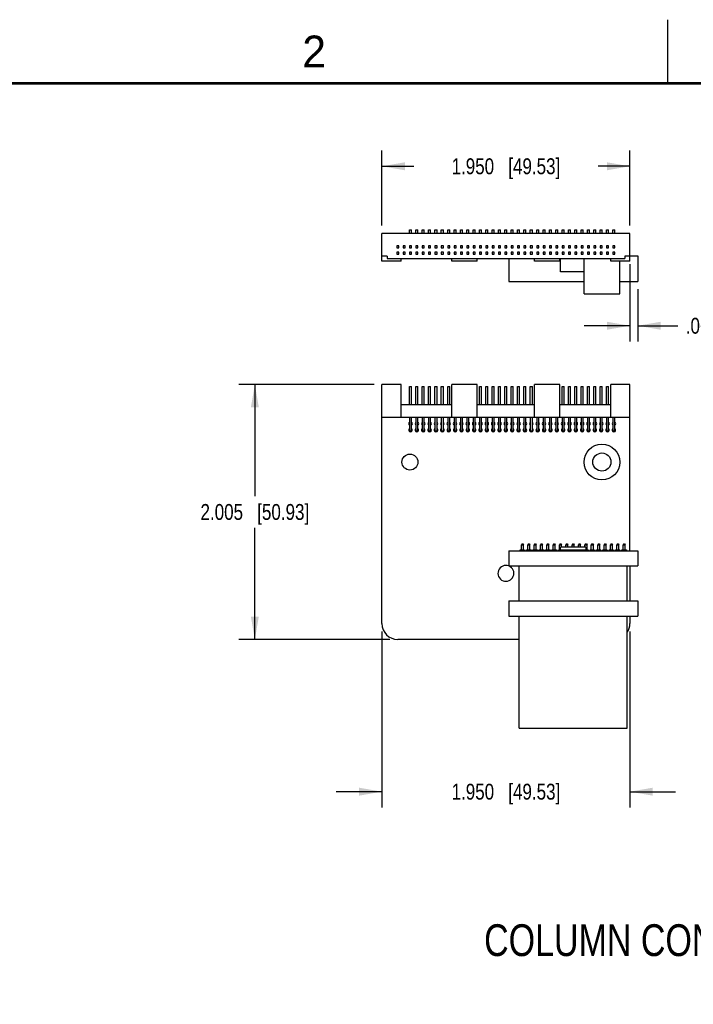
# Model space of a CAD drawing. Header units: inches. Extents: x 0 to 22, y 0 to 17.
# Tile 13 of 14: x 11.4 to 16.7, y 9.3 to 17. Entities that reach past the tile are written whole.
import ezdxf

# ---------------------------------------------------------------- set-up
doc = ezdxf.new("R2010")
doc.units = ezdxf.units.IN
doc.header["$LTSCALE"] = 1.21
doc.header["$MEASUREMENT"] = 0
doc.layers.get('0').update_dxf_attribs({"linetype": 'CONTINUOUS'})
doc.layers.add('DETAIL', color=7, linetype='CONTINUOUS')
doc.layers.add('DIMENSIONS', color=7, linetype='CONTINUOUS')
doc.styles.get("Standard").update_dxf_attribs({"font": 'txt', "width": 0.8})
doc.styles.add('TEXTSTYLE_2', font='txt')
doc.dimstyles.new('DIMSTYLE_1', dxfattribs={"dimtxt": 0.125, "dimasz": 0.18, "dimexe": 0.18, "dimexo": 0.0625, "dimgap": 0.09, "dimtad": 0, "dimtih": 1, "dimtoh": 1, "dimdec": 3, "dimzin": 4, "dimdsep": 46, "dimtxsty": 'STANDARD', "dimblk": '_FILLED', "dimblk1": '_FILLED', "dimblk2": '_FILLED', "dimcen": 0.09, "dimadec": 0, "dimazin": 0, "dimtp": 0.01, "dimtm": 0.01, "dimtfac": 1, "dimtdec": 3, "dimtofl": 0, "dimtmove": 0, "dimatfit": 3, "dimldrblk": '_FILLED', "dimfxl": 1, "dimtolj": 1, "dimtzin": 4, "dimarcsym": 0})

# ---------------------------------------------------------------- blocks, each defined once
blk = doc.blocks.new('_FILLED')
at = {"color": 0, "linetype": 'BYBLOCK'}
blk.add_solid([(0, 0), (-1, 0.174), (-1, -0.174)], dxfattribs=at)
blk = doc.blocks.new('*D20')
at = {"layer": 'DIMENSIONS', "color": 2, "linetype": 'CONTINUOUS'}
for p, q in [((14.1889, 14.1312), (13.1264, 14.1312)), ((13.2514, 14.1312), (13.2514, 13.2537)), ((13.2514, 12.1262), (13.2514, 13.0037)), ((14.3139, 12.1262), (13.1264, 12.1262))]:
    blk.add_line(p, q, dxfattribs=at)
at = {"layer": 'DIMENSIONS', "color": 2, "linetype": 'CONTINUOUS', "xscale": 0.18, "yscale": 0.18, "zscale": 0.18}
for p, rotation in [((13.2514, 14.1312), 90), ((13.2514, 12.1262), 270)]:
    blk.add_blockref('_FILLED', p, dxfattribs=dict(at, rotation=rotation))
at = {"layer": 'DIMENSIONS', "color": 2, "linetype": 'CONTINUOUS', "insert": (13.2514, 13.1912), "char_height": 0.125, "width": 1.325, "attachment_point": 2, "line_spacing_factor": 0.9}
blk.add_mtext('2.005{\\Ftxt.shx;\\W1.000000;\\H0.125000; }[50.93]', dxfattribs=at)
blk = doc.blocks.new('*D21')
at = {"layer": 'DIMENSIONS', "color": 2, "linetype": 'CONTINUOUS'}
for p, q in [((14.2514, 12.1887), (14.2514, 10.8042)), ((16.2014, 12.1887), (16.2014, 10.8042)), ((14.2514, 10.9292), (13.8914, 10.9292)), ((16.2014, 10.9292), (16.5614, 10.9292))]:
    blk.add_line(p, q, dxfattribs=at)
at = {"layer": 'DIMENSIONS', "color": 2, "linetype": 'CONTINUOUS', "xscale": 0.18, "yscale": 0.18, "zscale": 0.18}
blk.add_blockref('_FILLED', (14.2514, 10.9292), dxfattribs=at)
at = {"layer": 'DIMENSIONS', "color": 2, "linetype": 'CONTINUOUS', "xscale": 0.18, "yscale": 0.18, "zscale": 0.18, "rotation": 180}
blk.add_blockref('_FILLED', (16.2014, 10.9292), dxfattribs=at)
at = {"layer": 'DIMENSIONS', "color": 2, "linetype": 'CONTINUOUS', "insert": (15.2264, 10.9917), "char_height": 0.125, "width": 1.325, "attachment_point": 2, "line_spacing_factor": 0.9}
blk.add_mtext('1.950{\\Ftxt.shx;\\W1.000000;\\H0.125000; }[49.53]', dxfattribs=at)
blk = doc.blocks.new('*D24')
at = {"layer": 'DIMENSIONS', "color": 2, "linetype": 'CONTINUOUS'}
for p, q in [((14.2514, 15.3817), (14.2514, 15.9722)), ((16.2014, 15.3817), (16.2014, 15.9722)), ((14.2514, 15.8472), (14.5014, 15.8472)), ((16.2014, 15.8472), (15.9514, 15.8472))]:
    blk.add_line(p, q, dxfattribs=at)
at = {"layer": 'DIMENSIONS', "color": 2, "linetype": 'CONTINUOUS', "xscale": 0.18, "yscale": 0.18, "zscale": 0.18, "rotation": 180}
blk.add_blockref('_FILLED', (14.2514, 15.8472), dxfattribs=at)
at = {"layer": 'DIMENSIONS', "color": 2, "linetype": 'CONTINUOUS', "xscale": 0.18, "yscale": 0.18, "zscale": 0.18}
blk.add_blockref('_FILLED', (16.2014, 15.8472), dxfattribs=at)
at = {"layer": 'DIMENSIONS', "color": 2, "linetype": 'CONTINUOUS', "insert": (15.2264, 15.9097), "char_height": 0.125, "width": 1.325, "attachment_point": 2, "line_spacing_factor": 0.9}
blk.add_mtext('1.950{\\Ftxt.shx;\\W1.000000;\\H0.125000; }[49.53]', dxfattribs=at)
blk = doc.blocks.new('*D25')
at = {"layer": 'DIMENSIONS', "color": 2, "linetype": 'CONTINUOUS'}
for p, q in [((16.2014, 15.0777), (16.2014, 14.4682)), ((16.2639, 14.8797), (16.2639, 14.4682)), ((16.2014, 14.5932), (15.8414, 14.5932)), ((16.2639, 14.5932), (16.5789, 14.5932))]:
    blk.add_line(p, q, dxfattribs=at)
at = {"layer": 'DIMENSIONS', "color": 2, "linetype": 'CONTINUOUS', "xscale": 0.18, "yscale": 0.18, "zscale": 0.18}
blk.add_blockref('_FILLED', (16.2014, 14.5932), dxfattribs=at)
at = {"layer": 'DIMENSIONS', "color": 2, "linetype": 'CONTINUOUS', "xscale": 0.18, "yscale": 0.18, "zscale": 0.18, "rotation": 180}
blk.add_blockref('_FILLED', (16.2639, 14.5932), dxfattribs=at)
at = {"layer": 'DIMENSIONS', "color": 2, "linetype": 'CONTINUOUS', "insert": (16.6414, 14.6557), "char_height": 0.125, "width": 1.125, "attachment_point": 1, "line_spacing_factor": 0.9}
blk.add_mtext('.063{\\Ftxt.shx;\\W1.000000;\\H0.125000; }[1.59]', dxfattribs=at)

msp = doc.modelspace()

# ---------------------------------------------------------------- linework, layer by layer
at = {"color": 2, "linetype": 'CONTINUOUS'}
msp.add_line((16.5, 16.5), (16.5, 17), dxfattribs=at)
at = {"color": 7, "linetype": 'CONTINUOUS'}
for p, q in [((14.4684, 15.3192), (14.4684, 15.3472)), ((14.4684, 15.3472), (14.4844, 15.3472)), ((14.4844, 15.3192), (14.4844, 15.3472)), ((14.5184, 15.3192), (14.5184, 15.3472)), ((14.5184, 15.3472), (14.5344, 15.3472)), ((14.5344, 15.3192), (14.5344, 15.3472)), ((14.5684, 15.3192), (14.5684, 15.3472)), ((14.5684, 15.3472), (14.5844, 15.3472)), ((14.5844, 15.3192), (14.5844, 15.3472)), ((14.6184, 15.3192), (14.6184, 15.3472)), ((14.6184, 15.3472), (14.6344, 15.3472)), ((14.6344, 15.3192), (14.6344, 15.3472)), ((14.6684, 15.3192), (14.6684, 15.3472)), ((14.6684, 15.3472), (14.6844, 15.3472)), ((14.6844, 15.3192), (14.6844, 15.3472)), ((14.7184, 15.3192), (14.7184, 15.3472)), ((14.7184, 15.3472), (14.7344, 15.3472)), ((14.7344, 15.3192), (14.7344, 15.3472)), ((14.7684, 15.3192), (14.7684, 15.3472)), ((14.7684, 15.3472), (14.7844, 15.3472)), ((14.7844, 15.3192), (14.7844, 15.3472)), ((14.8184, 15.3192), (14.8184, 15.3472)), ((14.8184, 15.3472), (14.8344, 15.3472)), ((14.8344, 15.3192), (14.8344, 15.3472)), ((14.8684, 15.3192), (14.8684, 15.3472)), ((14.8684, 15.3472), (14.8844, 15.3472)), ((14.8844, 15.3192), (14.8844, 15.3472)), ((14.9184, 15.3192), (14.9184, 15.3472)), ((14.9184, 15.3472), (14.9344, 15.3472)), ((14.9344, 15.3192), (14.9344, 15.3472)), ((14.9684, 15.3192), (14.9684, 15.3472)), ((14.9684, 15.3472), (14.9844, 15.3472)), ((14.9844, 15.3192), (14.9844, 15.3472)), ((15.0184, 15.3192), (15.0184, 15.3472)), ((15.0184, 15.3472), (15.0344, 15.3472)), ((15.0344, 15.3192), (15.0344, 15.3472)), ((15.0684, 15.3192), (15.0684, 15.3472)), ((15.0684, 15.3472), (15.0844, 15.3472)), ((15.0844, 15.3192), (15.0844, 15.3472)), ((15.1184, 15.3192), (15.1184, 15.3472)), ((15.1184, 15.3472), (15.1344, 15.3472)), ((15.1344, 15.3192), (15.1344, 15.3472)), ((15.1684, 15.3192), (15.1684, 15.3472)), ((15.1684, 15.3472), (15.1844, 15.3472)), ((15.1844, 15.3192), (15.1844, 15.3472)), ((15.2184, 15.3192), (15.2184, 15.3472)), ((15.2184, 15.3472), (15.2344, 15.3472)), ((15.2344, 15.3192), (15.2344, 15.3472)), ((15.2684, 15.3192), (15.2684, 15.3472)), ((15.2684, 15.3472), (15.2844, 15.3472)), ((15.2844, 15.3192), (15.2844, 15.3472)), ((15.3184, 15.3192), (15.3184, 15.3472)), ((15.3184, 15.3472), (15.3344, 15.3472)), ((15.3344, 15.3192), (15.3344, 15.3472)), ((15.3684, 15.3192), (15.3684, 15.3472)), ((15.3684, 15.3472), (15.3844, 15.3472)), ((15.3844, 15.3192), (15.3844, 15.3472)), ((15.4184, 15.3192), (15.4184, 15.3472)), ((15.4184, 15.3472), (15.4344, 15.3472)), ((15.4344, 15.3192), (15.4344, 15.3472)), ((15.4684, 15.3192), (15.4684, 15.3472)), ((15.4684, 15.3472), (15.4844, 15.3472)), ((15.4844, 15.3192), (15.4844, 15.3472)), ((15.5184, 15.3192), (15.5184, 15.3472)), ((15.5184, 15.3472), (15.5344, 15.3472)), ((15.5344, 15.3192), (15.5344, 15.3472)), ((15.5684, 15.3472), (15.5844, 15.3472)), ((15.5684, 15.3192), (15.5684, 15.3472)), ((15.5844, 15.3192), (15.5844, 15.3472)), ((15.6184, 15.3472), (15.6344, 15.3472)), ((15.6184, 15.3192), (15.6184, 15.3472)), ((15.6344, 15.3192), (15.6344, 15.3472)), ((15.6684, 15.3472), (15.6844, 15.3472)), ((15.6684, 15.3192), (15.6684, 15.3472)), ((15.6844, 15.3192), (15.6844, 15.3472)), ((15.7184, 15.3472), (15.7344, 15.3472)), ((15.7184, 15.3192), (15.7184, 15.3472)), ((15.7344, 15.3192), (15.7344, 15.3472)), ((15.7684, 15.3472), (15.7844, 15.3472)), ((15.7684, 15.3192), (15.7684, 15.3472)), ((15.7844, 15.3192), (15.7844, 15.3472)), ((15.8184, 15.3472), (15.8344, 15.3472)), ((15.8184, 15.3192), (15.8184, 15.3472)), ((15.8344, 15.3192), (15.8344, 15.3472)), ((15.8684, 15.3472), (15.8844, 15.3472)), ((15.8684, 15.3192), (15.8684, 15.3472)), ((15.8844, 15.3192), (15.8844, 15.3472)), ((15.9184, 15.3472), (15.9344, 15.3472)), ((15.9184, 15.3192), (15.9184, 15.3472)), ((15.9344, 15.3192), (15.9344, 15.3472)), ((15.9684, 15.3472), (15.9844, 15.3472)), ((15.9684, 15.3192), (15.9684, 15.3472)), ((15.9844, 15.3192), (15.9844, 15.3472)), ((16.0184, 15.3472), (16.0344, 15.3472)), ((16.0184, 15.3192), (16.0184, 15.3472)), ((16.0344, 15.3192), (16.0344, 15.3472)), ((16.0684, 15.3472), (16.0844, 15.3472)), ((16.0684, 15.3192), (16.0684, 15.3472)), ((16.0844, 15.3192), (16.0844, 15.3472)), ((14.2514, 15.1022), (14.2514, 15.3192)), ((16.2014, 15.3192), (14.2514, 15.3192)), ((16.2014, 15.1022), (16.2014, 15.3192)), ((14.3684, 15.2227), (14.3684, 15.2067)), ((14.3844, 15.2227), (14.3684, 15.2227)), ((14.3684, 15.2067), (14.3844, 15.2067)), ((14.3844, 15.2067), (14.3844, 15.2227)), ((14.4184, 15.2227), (14.4184, 15.2067)), ((14.4344, 15.2227), (14.4184, 15.2227)), ((14.4184, 15.2067), (14.4344, 15.2067)), ((14.4344, 15.2067), (14.4344, 15.2227)), ((14.4684, 15.2227), (14.4684, 15.2067)), ((14.4844, 15.2227), (14.4684, 15.2227)), ((14.4684, 15.2067), (14.4844, 15.2067)), ((14.4844, 15.2067), (14.4844, 15.2227)), ((14.5184, 15.2227), (14.5184, 15.2067)), ((14.5344, 15.2227), (14.5184, 15.2227)), ((14.5184, 15.2067), (14.5344, 15.2067)), ((14.5344, 15.2067), (14.5344, 15.2227)), ((14.5684, 15.2227), (14.5684, 15.2067)), ((14.5844, 15.2227), (14.5684, 15.2227)), ((14.5684, 15.2067), (14.5844, 15.2067)), ((14.5844, 15.2067), (14.5844, 15.2227)), ((14.6184, 15.2227), (14.6184, 15.2067)), ((14.6344, 15.2227), (14.6184, 15.2227)), ((14.6184, 15.2067), (14.6344, 15.2067)), ((14.6344, 15.2067), (14.6344, 15.2227)), ((14.6684, 15.2227), (14.6684, 15.2067)), ((14.6844, 15.2227), (14.6684, 15.2227)), ((14.6684, 15.2067), (14.6844, 15.2067)), ((14.6844, 15.2067), (14.6844, 15.2227)), ((14.7184, 15.2227), (14.7184, 15.2067)), ((14.7344, 15.2227), (14.7184, 15.2227)), ((14.7184, 15.2067), (14.7344, 15.2067)), ((14.7344, 15.2067), (14.7344, 15.2227)), ((14.7684, 15.2227), (14.7684, 15.2067)), ((14.7844, 15.2227), (14.7684, 15.2227)), ((14.7684, 15.2067), (14.7844, 15.2067)), ((14.7844, 15.2067), (14.7844, 15.2227)), ((14.8184, 15.2227), (14.8184, 15.2067)), ((14.8344, 15.2227), (14.8184, 15.2227)), ((14.8184, 15.2067), (14.8344, 15.2067)), ((14.8344, 15.2067), (14.8344, 15.2227)), ((14.8684, 15.2227), (14.8684, 15.2067)), ((14.8844, 15.2227), (14.8684, 15.2227)), ((14.8684, 15.2067), (14.8844, 15.2067)), ((14.8844, 15.2067), (14.8844, 15.2227)), ((14.9184, 15.2227), (14.9184, 15.2067)), ((14.9344, 15.2227), (14.9184, 15.2227)), ((14.9184, 15.2067), (14.9344, 15.2067)), ((14.9344, 15.2067), (14.9344, 15.2227)), ((14.9684, 15.2227), (14.9684, 15.2067)), ((14.9844, 15.2227), (14.9684, 15.2227)), ((14.9684, 15.2067), (14.9844, 15.2067)), ((14.9844, 15.2067), (14.9844, 15.2227)), ((15.0184, 15.2227), (15.0184, 15.2067)), ((15.0344, 15.2227), (15.0184, 15.2227)), ((15.0184, 15.2067), (15.0344, 15.2067)), ((15.0344, 15.2067), (15.0344, 15.2227)), ((15.0684, 15.2227), (15.0684, 15.2067)), ((15.0844, 15.2227), (15.0684, 15.2227)), ((15.0684, 15.2067), (15.0844, 15.2067)), ((15.0844, 15.2067), (15.0844, 15.2227)), ((15.1184, 15.2227), (15.1184, 15.2067)), ((15.1344, 15.2227), (15.1184, 15.2227)), ((15.1184, 15.2067), (15.1344, 15.2067)), ((15.1344, 15.2067), (15.1344, 15.2227)), ((15.1684, 15.2227), (15.1684, 15.2067)), ((15.1844, 15.2227), (15.1684, 15.2227)), ((15.1684, 15.2067), (15.1844, 15.2067)), ((15.1844, 15.2067), (15.1844, 15.2227)), ((15.2184, 15.2227), (15.2184, 15.2067)), ((15.2344, 15.2227), (15.2184, 15.2227)), ((15.2184, 15.2067), (15.2344, 15.2067)), ((15.2344, 15.2067), (15.2344, 15.2227)), ((15.2684, 15.2227), (15.2684, 15.2067)), ((15.2844, 15.2227), (15.2684, 15.2227)), ((15.2684, 15.2067), (15.2844, 15.2067)), ((15.2844, 15.2067), (15.2844, 15.2227)), ((15.3184, 15.2227), (15.3184, 15.2067)), ((15.3344, 15.2227), (15.3184, 15.2227)), ((15.3184, 15.2067), (15.3344, 15.2067)), ((15.3344, 15.2067), (15.3344, 15.2227)), ((15.3684, 15.2227), (15.3684, 15.2067)), ((15.3844, 15.2227), (15.3684, 15.2227)), ((15.3684, 15.2067), (15.3844, 15.2067)), ((15.3844, 15.2067), (15.3844, 15.2227)), ((15.4344, 15.2227), (15.4184, 15.2227)), ((15.4184, 15.2227), (15.4184, 15.2067)), ((15.4184, 15.2067), (15.4344, 15.2067)), ((15.4344, 15.2067), (15.4344, 15.2227)), ((15.4844, 15.2227), (15.4684, 15.2227)), ((15.4684, 15.2227), (15.4684, 15.2067)), ((15.4684, 15.2067), (15.4844, 15.2067)), ((15.4844, 15.2067), (15.4844, 15.2227)), ((15.5344, 15.2227), (15.5184, 15.2227)), ((15.5184, 15.2227), (15.5184, 15.2067)), ((15.5184, 15.2067), (15.5344, 15.2067)), ((15.5344, 15.2067), (15.5344, 15.2227)), ((15.5844, 15.2227), (15.5684, 15.2227)), ((15.5684, 15.2227), (15.5684, 15.2067)), ((15.5684, 15.2067), (15.5844, 15.2067)), ((15.5844, 15.2067), (15.5844, 15.2227)), ((15.6344, 15.2227), (15.6184, 15.2227)), ((15.6184, 15.2227), (15.6184, 15.2067)), ((15.6184, 15.2067), (15.6344, 15.2067)), ((15.6344, 15.2067), (15.6344, 15.2227)), ((15.6844, 15.2227), (15.6684, 15.2227)), ((15.6684, 15.2227), (15.6684, 15.2067)), ((15.6684, 15.2067), (15.6844, 15.2067)), ((15.6844, 15.2067), (15.6844, 15.2227)), ((15.7344, 15.2227), (15.7184, 15.2227)), ((15.7184, 15.2227), (15.7184, 15.2067)), ((15.7184, 15.2067), (15.7344, 15.2067)), ((15.7344, 15.2067), (15.7344, 15.2227)), ((15.7844, 15.2227), (15.7684, 15.2227)), ((15.7684, 15.2227), (15.7684, 15.2067)), ((15.7684, 15.2067), (15.7844, 15.2067)), ((15.7844, 15.2067), (15.7844, 15.2227)), ((15.8344, 15.2227), (15.8184, 15.2227)), ((15.8184, 15.2227), (15.8184, 15.2067)), ((15.8184, 15.2067), (15.8344, 15.2067)), ((15.8344, 15.2067), (15.8344, 15.2227)), ((15.8844, 15.2227), (15.8684, 15.2227)), ((15.8684, 15.2227), (15.8684, 15.2067)), ((15.8684, 15.2067), (15.8844, 15.2067)), ((15.8844, 15.2067), (15.8844, 15.2227)), ((15.9344, 15.2227), (15.9184, 15.2227)), ((15.9184, 15.2227), (15.9184, 15.2067)), ((15.9184, 15.2067), (15.9344, 15.2067)), ((15.9344, 15.2067), (15.9344, 15.2227)), ((15.9844, 15.2227), (15.9684, 15.2227)), ((15.9684, 15.2227), (15.9684, 15.2067)), ((15.9684, 15.2067), (15.9844, 15.2067)), ((15.9844, 15.2067), (15.9844, 15.2227)), ((16.0344, 15.2227), (16.0184, 15.2227)), ((16.0184, 15.2227), (16.0184, 15.2067)), ((16.0184, 15.2067), (16.0344, 15.2067)), ((16.0344, 15.2067), (16.0344, 15.2227)), ((16.0844, 15.2227), (16.0684, 15.2227)), ((16.0684, 15.2227), (16.0684, 15.2067)), ((16.0684, 15.2067), (16.0844, 15.2067)), ((16.0844, 15.2067), (16.0844, 15.2227)), ((14.2914, 15.1402), (14.2514, 15.1402)), ((14.4014, 15.1022), (14.2514, 15.1022)), ((14.2914, 15.1402), (14.2914, 15.1222)), ((14.2914, 15.1222), (16.1614, 15.1222)), ((14.3684, 15.1727), (14.3684, 15.1567)), ((14.3844, 15.1727), (14.3684, 15.1727)), ((14.3684, 15.1567), (14.3844, 15.1567)), ((14.3844, 15.1567), (14.3844, 15.1727)), ((14.4014, 15.1022), (14.4014, 15.1222)), ((14.4184, 15.1727), (14.4184, 15.1567)), ((14.4344, 15.1727), (14.4184, 15.1727)), ((14.4184, 15.1567), (14.4344, 15.1567)), ((14.4344, 15.1567), (14.4344, 15.1727)), ((14.4684, 15.1727), (14.4684, 15.1567)), ((14.4844, 15.1727), (14.4684, 15.1727)), ((14.4684, 15.1567), (14.4844, 15.1567)), ((14.4844, 15.1567), (14.4844, 15.1727)), ((14.5184, 15.1727), (14.5184, 15.1567)), ((14.5344, 15.1727), (14.5184, 15.1727)), ((14.5184, 15.1567), (14.5344, 15.1567)), ((14.5344, 15.1567), (14.5344, 15.1727)), ((14.5684, 15.1727), (14.5684, 15.1567)), ((14.5844, 15.1727), (14.5684, 15.1727)), ((14.5684, 15.1567), (14.5844, 15.1567)), ((14.5844, 15.1567), (14.5844, 15.1727)), ((14.6184, 15.1727), (14.6184, 15.1567)), ((14.6344, 15.1727), (14.6184, 15.1727)), ((14.6184, 15.1567), (14.6344, 15.1567)), ((14.6344, 15.1567), (14.6344, 15.1727)), ((14.6684, 15.1727), (14.6684, 15.1567)), ((14.6844, 15.1727), (14.6684, 15.1727)), ((14.6684, 15.1567), (14.6844, 15.1567)), ((14.6844, 15.1567), (14.6844, 15.1727)), ((14.7184, 15.1727), (14.7184, 15.1567)), ((14.7344, 15.1727), (14.7184, 15.1727)), ((14.7184, 15.1567), (14.7344, 15.1567)), ((14.7344, 15.1567), (14.7344, 15.1727)), ((14.7684, 15.1727), (14.7684, 15.1567)), ((14.7844, 15.1727), (14.7684, 15.1727)), ((14.7684, 15.1567), (14.7844, 15.1567)), ((14.7844, 15.1567), (14.7844, 15.1727)), ((14.8014, 15.1022), (14.8014, 15.1222)), ((15.0014, 15.1022), (14.8014, 15.1022)), ((14.8184, 15.1727), (14.8184, 15.1567)), ((14.8344, 15.1727), (14.8184, 15.1727)), ((14.8184, 15.1567), (14.8344, 15.1567)), ((14.8344, 15.1567), (14.8344, 15.1727)), ((14.8684, 15.1727), (14.8684, 15.1567)), ((14.8844, 15.1727), (14.8684, 15.1727)), ((14.8684, 15.1567), (14.8844, 15.1567)), ((14.8844, 15.1567), (14.8844, 15.1727)), ((14.9184, 15.1727), (14.9184, 15.1567)), ((14.9344, 15.1727), (14.9184, 15.1727)), ((14.9184, 15.1567), (14.9344, 15.1567)), ((14.9344, 15.1567), (14.9344, 15.1727)), ((14.9684, 15.1727), (14.9684, 15.1567)), ((14.9844, 15.1727), (14.9684, 15.1727)), ((14.9684, 15.1567), (14.9844, 15.1567)), ((14.9844, 15.1567), (14.9844, 15.1727)), ((15.0014, 15.1022), (15.0014, 15.1222)), ((15.0184, 15.1727), (15.0184, 15.1567)), ((15.0344, 15.1727), (15.0184, 15.1727)), ((15.0184, 15.1567), (15.0344, 15.1567)), ((15.0344, 15.1567), (15.0344, 15.1727)), ((15.0684, 15.1727), (15.0684, 15.1567)), ((15.0844, 15.1727), (15.0684, 15.1727)), ((15.0684, 15.1567), (15.0844, 15.1567)), ((15.0844, 15.1567), (15.0844, 15.1727)), ((15.1184, 15.1727), (15.1184, 15.1567)), ((15.1344, 15.1727), (15.1184, 15.1727)), ((15.1184, 15.1567), (15.1344, 15.1567)), ((15.1344, 15.1567), (15.1344, 15.1727)), ((15.1684, 15.1727), (15.1684, 15.1567)), ((15.1844, 15.1727), (15.1684, 15.1727)), ((15.1684, 15.1567), (15.1844, 15.1567)), ((15.1844, 15.1567), (15.1844, 15.1727)), ((15.2184, 15.1727), (15.2184, 15.1567)), ((15.2344, 15.1727), (15.2184, 15.1727)), ((15.2184, 15.1567), (15.2344, 15.1567)), ((15.2344, 15.1567), (15.2344, 15.1727)), ((15.2489, 15.1222), (15.2489, 14.9422)), ((15.2684, 15.1727), (15.2684, 15.1567)), ((15.2844, 15.1727), (15.2684, 15.1727)), ((15.2684, 15.1567), (15.2844, 15.1567)), ((15.2844, 15.1567), (15.2844, 15.1727)), ((15.3184, 15.1727), (15.3184, 15.1567)), ((15.3344, 15.1727), (15.3184, 15.1727)), ((15.3184, 15.1567), (15.3344, 15.1567)), ((15.3344, 15.1567), (15.3344, 15.1727)), ((15.3844, 15.1727), (15.3684, 15.1727)), ((15.3684, 15.1727), (15.3684, 15.1567)), ((15.3684, 15.1567), (15.3844, 15.1567)), ((15.3844, 15.1567), (15.3844, 15.1727)), ((15.4344, 15.1727), (15.4184, 15.1727)), ((15.4184, 15.1727), (15.4184, 15.1567)), ((15.4184, 15.1567), (15.4344, 15.1567)), ((15.4344, 15.1567), (15.4344, 15.1727)), ((15.4514, 15.1022), (15.4514, 15.1222)), ((15.6514, 15.1022), (15.4514, 15.1022)), ((15.4844, 15.1727), (15.4684, 15.1727)), ((15.4684, 15.1727), (15.4684, 15.1567)), ((15.4684, 15.1567), (15.4844, 15.1567)), ((15.4844, 15.1567), (15.4844, 15.1727)), ((15.5344, 15.1727), (15.5184, 15.1727)), ((15.5184, 15.1727), (15.5184, 15.1567)), ((15.5184, 15.1567), (15.5344, 15.1567)), ((15.5344, 15.1567), (15.5344, 15.1727)), ((15.5844, 15.1727), (15.5684, 15.1727)), ((15.5684, 15.1727), (15.5684, 15.1567)), ((15.5684, 15.1567), (15.5844, 15.1567)), ((15.5844, 15.1567), (15.5844, 15.1727)), ((15.6344, 15.1727), (15.6184, 15.1727)), ((15.6184, 15.1727), (15.6184, 15.1567)), ((15.6184, 15.1567), (15.6344, 15.1567)), ((15.6344, 15.1567), (15.6344, 15.1727)), ((15.6514, 15.1022), (15.6514, 15.1222)), ((15.6564, 15.0162), (15.6564, 15.1222)), ((15.6844, 15.1727), (15.6684, 15.1727)), ((15.6684, 15.1727), (15.6684, 15.1567)), ((15.6684, 15.1567), (15.6844, 15.1567)), ((15.6844, 15.1567), (15.6844, 15.1727)), ((15.7344, 15.1727), (15.7184, 15.1727)), ((15.7184, 15.1727), (15.7184, 15.1567)), ((15.7184, 15.1567), (15.7344, 15.1567)), ((15.7344, 15.1567), (15.7344, 15.1727)), ((15.7844, 15.1727), (15.7684, 15.1727)), ((15.7684, 15.1727), (15.7684, 15.1567)), ((15.7684, 15.1567), (15.7844, 15.1567)), ((15.7844, 15.1567), (15.7844, 15.1727)), ((15.8344, 15.1727), (15.8184, 15.1727)), ((15.8184, 15.1727), (15.8184, 15.1567)), ((15.8184, 15.1567), (15.8344, 15.1567)), ((15.8344, 15.1567), (15.8344, 15.1727)), ((15.8409, 14.8432), (15.8409, 15.1222)), ((15.8844, 15.1727), (15.8684, 15.1727)), ((15.8684, 15.1727), (15.8684, 15.1567)), ((15.8684, 15.1567), (15.8844, 15.1567)), ((15.8844, 15.1567), (15.8844, 15.1727)), ((15.9344, 15.1727), (15.9184, 15.1727)), ((15.9184, 15.1727), (15.9184, 15.1567)), ((15.9184, 15.1567), (15.9344, 15.1567)), ((15.9344, 15.1567), (15.9344, 15.1727)), ((15.9844, 15.1727), (15.9684, 15.1727)), ((15.9684, 15.1727), (15.9684, 15.1567)), ((15.9684, 15.1567), (15.9844, 15.1567)), ((15.9844, 15.1567), (15.9844, 15.1727)), ((16.0344, 15.1727), (16.0184, 15.1727)), ((16.0184, 15.1727), (16.0184, 15.1567)), ((16.0184, 15.1567), (16.0344, 15.1567)), ((16.0344, 15.1567), (16.0344, 15.1727)), ((16.0514, 15.1022), (16.0514, 15.1222)), ((16.2014, 15.1022), (16.0514, 15.1022)), ((16.0844, 15.1727), (16.0684, 15.1727)), ((16.0684, 15.1727), (16.0684, 15.1567)), ((16.0684, 15.1567), (16.0844, 15.1567)), ((16.0844, 15.1567), (16.0844, 15.1727)), ((16.1219, 14.8432), (16.1219, 15.1022)), ((16.2014, 15.1402), (16.1614, 15.1402)), ((16.1614, 15.1402), (16.1614, 15.1222)), ((16.2014, 15.1422), (16.2639, 15.1422)), ((16.2639, 15.1422), (16.2639, 14.9422)), ((15.8409, 15.0162), (15.6564, 15.0162)), ((15.2489, 14.9422), (15.8409, 14.9422)), ((16.1219, 14.9422), (16.2639, 14.9422)), ((15.8409, 14.8432), (16.1219, 14.8432)), ((14.2514, 12.2512), (14.2514, 14.1312)), ((14.4014, 14.1312), (14.2514, 14.1312)), ((14.4014, 13.8722), (14.4014, 14.1312)), ((14.4684, 13.9712), (14.4684, 14.1162)), ((14.4684, 14.1162), (14.4844, 14.1162)), ((14.4844, 13.9712), (14.4844, 14.1162)), ((14.5184, 13.9712), (14.5184, 14.1162)), ((14.5184, 14.1162), (14.5344, 14.1162)), ((14.5344, 13.9712), (14.5344, 14.1162)), ((14.5684, 13.9712), (14.5684, 14.1162)), ((14.5684, 14.1162), (14.5844, 14.1162)), ((14.5844, 13.9712), (14.5844, 14.1162)), ((14.6184, 13.9712), (14.6184, 14.1162)), ((14.6184, 14.1162), (14.6344, 14.1162)), ((14.6344, 13.9712), (14.6344, 14.1162)), ((14.6684, 13.9712), (14.6684, 14.1162)), ((14.6684, 14.1162), (14.6844, 14.1162)), ((14.6844, 13.9712), (14.6844, 14.1162)), ((14.7184, 13.9712), (14.7184, 14.1162)), ((14.7184, 14.1162), (14.7344, 14.1162)), ((14.7344, 13.9712), (14.7344, 14.1162)), ((14.7684, 13.9712), (14.7684, 14.1162)), ((14.7684, 14.1162), (14.7844, 14.1162)), ((14.7844, 13.9712), (14.7844, 14.1162)), ((14.8014, 13.8722), (14.8014, 14.1312)), ((15.0014, 14.1312), (14.8014, 14.1312)), ((15.0014, 13.8722), (15.0014, 14.1312)), ((15.0184, 13.9712), (15.0184, 14.1162)), ((15.0184, 14.1162), (15.0344, 14.1162)), ((15.0344, 13.9712), (15.0344, 14.1162)), ((15.0684, 13.9712), (15.0684, 14.1162)), ((15.0684, 14.1162), (15.0844, 14.1162)), ((15.0844, 13.9712), (15.0844, 14.1162)), ((15.1184, 13.9712), (15.1184, 14.1162)), ((15.1184, 14.1162), (15.1344, 14.1162)), ((15.1344, 13.9712), (15.1344, 14.1162)), ((15.1684, 13.9712), (15.1684, 14.1162)), ((15.1684, 14.1162), (15.1844, 14.1162)), ((15.1844, 13.9712), (15.1844, 14.1162)), ((15.2184, 13.9712), (15.2184, 14.1162)), ((15.2184, 14.1162), (15.2344, 14.1162)), ((15.2344, 13.9712), (15.2344, 14.1162)), ((15.2684, 13.9712), (15.2684, 14.1162)), ((15.2684, 14.1162), (15.2844, 14.1162)), ((15.2844, 13.9712), (15.2844, 14.1162)), ((15.3184, 13.9712), (15.3184, 14.1162)), ((15.3184, 14.1162), (15.3344, 14.1162)), ((15.3344, 13.9712), (15.3344, 14.1162)), ((15.3684, 13.9712), (15.3684, 14.1162)), ((15.3684, 14.1162), (15.3844, 14.1162)), ((15.3844, 13.9712), (15.3844, 14.1162)), ((15.4184, 13.9712), (15.4184, 14.1162)), ((15.4184, 14.1162), (15.4344, 14.1162)), ((15.4344, 13.9712), (15.4344, 14.1162)), ((15.4514, 13.8722), (15.4514, 14.1312)), ((15.6514, 14.1312), (15.4514, 14.1312)), ((15.6514, 13.8722), (15.6514, 14.1312)), ((15.6684, 13.9712), (15.6684, 14.1162)), ((15.6684, 14.1162), (15.6844, 14.1162)), ((15.6844, 13.9712), (15.6844, 14.1162)), ((15.7184, 13.9712), (15.7184, 14.1162)), ((15.7184, 14.1162), (15.7344, 14.1162)), ((15.7344, 13.9712), (15.7344, 14.1162)), ((15.7684, 13.9712), (15.7684, 14.1162)), ((15.7684, 14.1162), (15.7844, 14.1162)), ((15.7844, 13.9712), (15.7844, 14.1162)), ((15.8184, 13.9712), (15.8184, 14.1162)), ((15.8184, 14.1162), (15.8344, 14.1162)), ((15.8344, 13.9712), (15.8344, 14.1162)), ((15.8684, 13.9712), (15.8684, 14.1162)), ((15.8684, 14.1162), (15.8844, 14.1162)), ((15.8844, 13.9712), (15.8844, 14.1162)), ((15.9184, 13.9712), (15.9184, 14.1162)), ((15.9184, 14.1162), (15.9344, 14.1162)), ((15.9344, 13.9712), (15.9344, 14.1162)), ((15.9684, 13.9712), (15.9684, 14.1162)), ((15.9684, 14.1162), (15.9844, 14.1162)), ((15.9844, 13.9712), (15.9844, 14.1162)), ((16.0184, 13.9712), (16.0184, 14.1162)), ((16.0184, 14.1162), (16.0344, 14.1162)), ((16.0344, 13.9712), (16.0344, 14.1162)), ((16.0514, 13.8722), (16.0514, 14.1312)), ((16.2014, 14.1312), (16.0514, 14.1312)), ((16.2014, 12.8242), (16.2014, 14.1312)), ((14.8014, 13.9712), (14.4014, 13.9712)), ((15.4514, 13.9712), (15.0014, 13.9712)), ((16.0514, 13.9712), (15.6514, 13.9712)), ((16.2014, 13.8722), (14.2514, 13.8722)), ((14.4684, 13.8722), (14.4684, 13.7642)), ((14.4844, 13.7642), (14.4844, 13.8722)), ((14.5184, 13.8722), (14.5184, 13.7642)), ((14.5344, 13.7642), (14.5344, 13.8722)), ((14.5684, 13.8722), (14.5684, 13.7642)), ((14.5844, 13.7642), (14.5844, 13.8722)), ((14.6184, 13.8722), (14.6184, 13.7642)), ((14.6344, 13.7642), (14.6344, 13.8722)), ((14.6684, 13.8722), (14.6684, 13.7642)), ((14.6844, 13.7642), (14.6844, 13.8722)), ((14.7184, 13.8722), (14.7184, 13.7642)), ((14.7344, 13.7642), (14.7344, 13.8722)), ((14.7684, 13.8722), (14.7684, 13.7642)), ((14.7844, 13.7642), (14.7844, 13.8722)), ((14.8184, 13.8722), (14.8184, 13.7642)), ((14.8344, 13.7642), (14.8344, 13.8722)), ((14.8684, 13.8722), (14.8684, 13.7642)), ((14.8844, 13.7642), (14.8844, 13.8722)), ((14.9184, 13.8722), (14.9184, 13.7642)), ((14.9344, 13.7642), (14.9344, 13.8722)), ((14.9684, 13.8722), (14.9684, 13.7642)), ((14.9844, 13.7642), (14.9844, 13.8722)), ((15.0184, 13.8722), (15.0184, 13.7642)), ((15.0344, 13.7642), (15.0344, 13.8722)), ((15.0684, 13.8722), (15.0684, 13.7642)), ((15.0844, 13.7642), (15.0844, 13.8722)), ((15.1184, 13.8722), (15.1184, 13.7642)), ((15.1344, 13.7642), (15.1344, 13.8722)), ((15.1684, 13.8722), (15.1684, 13.7642)), ((15.1844, 13.7642), (15.1844, 13.8722)), ((15.2184, 13.8722), (15.2184, 13.7642)), ((15.2344, 13.7642), (15.2344, 13.8722)), ((15.2684, 13.8722), (15.2684, 13.7642)), ((15.2844, 13.7642), (15.2844, 13.8722)), ((15.3184, 13.8722), (15.3184, 13.7642)), ((15.3344, 13.7642), (15.3344, 13.8722)), ((15.3684, 13.8722), (15.3684, 13.7642)), ((15.3844, 13.7642), (15.3844, 13.8722)), ((15.4184, 13.8722), (15.4184, 13.7642)), ((15.4344, 13.7642), (15.4344, 13.8722)), ((15.4684, 13.8722), (15.4684, 13.7642)), ((15.4844, 13.7642), (15.4844, 13.8722)), ((15.5184, 13.8722), (15.5184, 13.7642)), ((15.5344, 13.7642), (15.5344, 13.8722)), ((15.5684, 13.8722), (15.5684, 13.7642)), ((15.5844, 13.7642), (15.5844, 13.8722)), ((15.6184, 13.8722), (15.6184, 13.7642)), ((15.6344, 13.7642), (15.6344, 13.8722)), ((15.6684, 13.8722), (15.6684, 13.7642)), ((15.6844, 13.7642), (15.6844, 13.8722)), ((15.7184, 13.8722), (15.7184, 13.7642)), ((15.7344, 13.7642), (15.7344, 13.8722)), ((15.7684, 13.8722), (15.7684, 13.7642)), ((15.7844, 13.7642), (15.7844, 13.8722)), ((15.8184, 13.8722), (15.8184, 13.7642)), ((15.8344, 13.7642), (15.8344, 13.8722)), ((15.8684, 13.8722), (15.8684, 13.7642)), ((15.8844, 13.7642), (15.8844, 13.8722)), ((15.9184, 13.8722), (15.9184, 13.7642)), ((15.9344, 13.7642), (15.9344, 13.8722)), ((15.9684, 13.8722), (15.9684, 13.7642)), ((15.9844, 13.7642), (15.9844, 13.8722)), ((16.0184, 13.8722), (16.0184, 13.7642)), ((16.0344, 13.7642), (16.0344, 13.8722)), ((16.0684, 13.8722), (16.0684, 13.7642)), ((16.0844, 13.7642), (16.0844, 13.8722)), ((14.4844, 13.7642), (14.4684, 13.7642)), ((14.5344, 13.7642), (14.5184, 13.7642)), ((14.5844, 13.7642), (14.5684, 13.7642)), ((14.6344, 13.7642), (14.6184, 13.7642)), ((14.6844, 13.7642), (14.6684, 13.7642)), ((14.7344, 13.7642), (14.7184, 13.7642)), ((14.7844, 13.7642), (14.7684, 13.7642)), ((14.8344, 13.7642), (14.8184, 13.7642)), ((14.8844, 13.7642), (14.8684, 13.7642)), ((14.9344, 13.7642), (14.9184, 13.7642)), ((14.9844, 13.7642), (14.9684, 13.7642)), ((15.0344, 13.7642), (15.0184, 13.7642)), ((15.0844, 13.7642), (15.0684, 13.7642)), ((15.1344, 13.7642), (15.1184, 13.7642)), ((15.1844, 13.7642), (15.1684, 13.7642)), ((15.2344, 13.7642), (15.2184, 13.7642)), ((15.2844, 13.7642), (15.2684, 13.7642)), ((15.3344, 13.7642), (15.3184, 13.7642)), ((15.3844, 13.7642), (15.3684, 13.7642)), ((15.4344, 13.7642), (15.4184, 13.7642)), ((15.4844, 13.7642), (15.4684, 13.7642)), ((15.5344, 13.7642), (15.5184, 13.7642)), ((15.5844, 13.7642), (15.5684, 13.7642)), ((15.6344, 13.7642), (15.6184, 13.7642)), ((15.6844, 13.7642), (15.6684, 13.7642)), ((15.7344, 13.7642), (15.7184, 13.7642)), ((15.7844, 13.7642), (15.7684, 13.7642)), ((15.8344, 13.7642), (15.8184, 13.7642)), ((15.8844, 13.7642), (15.8684, 13.7642)), ((15.9344, 13.7642), (15.9184, 13.7642)), ((15.9844, 13.7642), (15.9684, 13.7642)), ((16.0344, 13.7642), (16.0184, 13.7642)), ((16.0844, 13.7642), (16.0684, 13.7642)), ((15.3536, 12.8792), (15.3484, 12.8702)), ((15.3484, 12.8317), (15.3484, 12.8702)), ((15.3484, 12.8702), (15.3644, 12.8702)), ((15.3536, 12.8792), (15.3592, 12.8792)), ((15.3592, 12.8792), (15.3644, 12.8702)), ((15.3644, 12.8317), (15.3644, 12.8702)), ((15.4036, 12.8792), (15.3984, 12.8702)), ((15.3984, 12.8702), (15.4144, 12.8702)), ((15.3984, 12.8317), (15.3984, 12.8702)), ((15.4036, 12.8792), (15.4092, 12.8792)), ((15.4092, 12.8792), (15.4144, 12.8702)), ((15.4144, 12.8317), (15.4144, 12.8702)), ((15.4536, 12.8792), (15.4484, 12.8702)), ((15.4484, 12.8702), (15.4644, 12.8702)), ((15.4484, 12.8317), (15.4484, 12.8702)), ((15.4536, 12.8792), (15.4592, 12.8792)), ((15.4592, 12.8792), (15.4644, 12.8702)), ((15.4644, 12.8317), (15.4644, 12.8702)), ((15.5036, 12.8792), (15.4984, 12.8702)), ((15.4984, 12.8702), (15.5144, 12.8702)), ((15.4984, 12.8317), (15.4984, 12.8702)), ((15.5036, 12.8792), (15.5092, 12.8792)), ((15.5092, 12.8792), (15.5144, 12.8702)), ((15.5144, 12.8317), (15.5144, 12.8702)), ((15.5536, 12.8792), (15.5484, 12.8702)), ((15.5484, 12.8702), (15.5644, 12.8702)), ((15.5484, 12.8317), (15.5484, 12.8702)), ((15.5536, 12.8792), (15.5592, 12.8792)), ((15.5592, 12.8792), (15.5644, 12.8702)), ((15.5644, 12.8317), (15.5644, 12.8702)), ((15.6036, 12.8792), (15.5984, 12.8702)), ((15.5984, 12.8702), (15.6144, 12.8702)), ((15.5984, 12.8317), (15.5984, 12.8702)), ((15.6036, 12.8792), (15.6092, 12.8792)), ((15.6092, 12.8792), (15.6144, 12.8702)), ((15.6144, 12.8317), (15.6144, 12.8702)), ((15.6536, 12.8792), (15.6484, 12.8702)), ((15.6484, 12.8702), (15.6644, 12.8702)), ((15.6484, 12.8317), (15.6484, 12.8702)), ((15.6536, 12.8792), (15.6592, 12.8792)), ((15.6592, 12.8792), (15.6644, 12.8702)), ((15.6644, 12.8517), (15.6644, 12.8702)), ((15.7036, 12.8792), (15.6984, 12.8702)), ((15.6984, 12.8702), (15.7144, 12.8702)), ((15.6984, 12.8517), (15.6984, 12.8702)), ((15.7036, 12.8792), (15.7092, 12.8792)), ((15.7092, 12.8792), (15.7144, 12.8702)), ((15.7144, 12.8517), (15.7144, 12.8702)), ((15.7536, 12.8792), (15.7484, 12.8702)), ((15.7484, 12.8702), (15.7644, 12.8702)), ((15.7484, 12.8517), (15.7484, 12.8702)), ((15.7536, 12.8792), (15.7592, 12.8792)), ((15.7592, 12.8792), (15.7644, 12.8702)), ((15.7644, 12.8517), (15.7644, 12.8702)), ((15.8036, 12.8792), (15.7984, 12.8702)), ((15.7984, 12.8702), (15.8144, 12.8702)), ((15.7984, 12.8517), (15.7984, 12.8702)), ((15.8036, 12.8792), (15.8092, 12.8792)), ((15.8092, 12.8792), (15.8144, 12.8702)), ((15.8144, 12.8517), (15.8144, 12.8702)), ((15.8536, 12.8792), (15.8484, 12.8702)), ((15.8484, 12.8702), (15.8644, 12.8702)), ((15.8484, 12.8517), (15.8484, 12.8702)), ((15.8536, 12.8792), (15.8592, 12.8792)), ((15.8592, 12.8792), (15.8644, 12.8702)), ((15.8644, 12.8317), (15.8644, 12.8702)), ((15.9036, 12.8792), (15.8984, 12.8702)), ((15.8984, 12.8702), (15.9144, 12.8702)), ((15.8984, 12.8317), (15.8984, 12.8702)), ((15.9036, 12.8792), (15.9092, 12.8792)), ((15.9092, 12.8792), (15.9144, 12.8702)), ((15.9144, 12.8317), (15.9144, 12.8702)), ((15.9536, 12.8792), (15.9484, 12.8702)), ((15.9484, 12.8702), (15.9644, 12.8702)), ((15.9484, 12.8317), (15.9484, 12.8702)), ((15.9536, 12.8792), (15.9592, 12.8792)), ((15.9592, 12.8792), (15.9644, 12.8702)), ((15.9644, 12.8317), (15.9644, 12.8702)), ((16.0036, 12.8792), (15.9984, 12.8702)), ((15.9984, 12.8702), (16.0144, 12.8702)), ((15.9984, 12.8317), (15.9984, 12.8702)), ((16.0036, 12.8792), (16.0092, 12.8792)), ((16.0092, 12.8792), (16.0144, 12.8702)), ((16.0144, 12.8317), (16.0144, 12.8702)), ((16.0536, 12.8792), (16.0484, 12.8702)), ((16.0484, 12.8702), (16.0644, 12.8702)), ((16.0484, 12.8317), (16.0484, 12.8702)), ((16.0536, 12.8792), (16.0592, 12.8792)), ((16.0592, 12.8792), (16.0644, 12.8702)), ((16.0644, 12.8317), (16.0644, 12.8702)), ((16.1036, 12.8792), (16.0984, 12.8702)), ((16.0984, 12.8702), (16.1144, 12.8702)), ((16.0984, 12.8317), (16.0984, 12.8702)), ((16.1036, 12.8792), (16.1092, 12.8792)), ((16.1092, 12.8792), (16.1144, 12.8702)), ((16.1144, 12.8317), (16.1144, 12.8702)), ((16.1536, 12.8792), (16.1484, 12.8702)), ((16.1484, 12.8702), (16.1644, 12.8702)), ((16.1484, 12.8317), (16.1484, 12.8702)), ((16.1536, 12.8792), (16.1592, 12.8792)), ((16.1592, 12.8792), (16.1644, 12.8702)), ((16.1644, 12.8317), (16.1644, 12.8702)), ((15.2489, 12.8242), (15.2489, 12.7042)), ((15.2489, 12.8242), (16.2639, 12.8242)), ((15.3381, 12.8242), (15.3389, 12.8317)), ((15.3389, 12.8317), (15.3739, 12.8317)), ((15.3739, 12.8317), (15.3748, 12.8242)), ((15.3881, 12.8242), (15.3889, 12.8317)), ((15.3889, 12.8317), (15.4239, 12.8317)), ((15.4239, 12.8317), (15.4248, 12.8242)), ((15.4381, 12.8242), (15.4389, 12.8317)), ((15.4389, 12.8317), (15.4739, 12.8317)), ((15.4739, 12.8317), (15.4748, 12.8242)), ((15.4881, 12.8242), (15.4889, 12.8317)), ((15.4889, 12.8317), (15.5239, 12.8317)), ((15.5239, 12.8317), (15.5248, 12.8242)), ((15.5381, 12.8242), (15.5389, 12.8317)), ((15.5389, 12.8317), (15.5739, 12.8317)), ((15.5739, 12.8317), (15.5748, 12.8242)), ((15.5881, 12.8242), (15.5889, 12.8317)), ((15.5889, 12.8317), (15.6239, 12.8317)), ((15.6239, 12.8317), (15.6248, 12.8242)), ((15.6381, 12.8242), (15.6389, 12.8317)), ((15.6389, 12.8317), (15.8739, 12.8317)), ((15.8564, 12.8517), (15.6564, 12.8517)), ((15.6564, 12.8317), (15.6564, 12.8517)), ((15.8564, 12.8517), (15.8564, 12.8317)), ((15.8739, 12.8317), (15.8748, 12.8242)), ((15.8881, 12.8242), (15.8889, 12.8317)), ((15.8889, 12.8317), (15.9239, 12.8317)), ((15.9239, 12.8317), (15.9248, 12.8242)), ((15.9381, 12.8242), (15.9389, 12.8317)), ((15.9389, 12.8317), (15.9739, 12.8317)), ((15.9739, 12.8317), (15.9748, 12.8242)), ((15.9881, 12.8242), (15.9889, 12.8317)), ((15.9889, 12.8317), (16.0239, 12.8317)), ((16.0239, 12.8317), (16.0248, 12.8242)), ((16.0381, 12.8242), (16.0389, 12.8317)), ((16.0389, 12.8317), (16.0739, 12.8317)), ((16.0739, 12.8317), (16.0748, 12.8242)), ((16.0881, 12.8242), (16.0889, 12.8317)), ((16.0889, 12.8317), (16.1239, 12.8317)), ((16.1239, 12.8317), (16.1248, 12.8242)), ((16.1381, 12.8242), (16.1389, 12.8317)), ((16.1389, 12.8317), (16.1739, 12.8317)), ((16.1739, 12.8317), (16.1748, 12.8242)), ((16.2639, 12.8242), (16.2639, 12.7042)), ((15.2489, 12.7042), (16.2639, 12.7042)), ((15.3314, 12.4292), (15.3314, 12.7042)), ((16.1814, 12.4292), (16.1814, 12.7042)), ((16.2014, 12.7042), (16.2014, 12.4292)), ((15.2489, 12.4292), (16.2639, 12.4292)), ((15.2489, 12.4292), (15.2489, 12.3092)), ((16.2639, 12.4292), (16.2639, 12.3092)), ((15.2489, 12.3092), (16.2639, 12.3092)), ((15.3314, 11.4292), (15.3314, 12.3092)), ((16.1814, 11.4292), (16.1814, 12.3092)), ((16.2014, 12.3092), (16.2014, 12.2512)), ((15.3314, 12.1262), (14.3764, 12.1262)), ((15.3314, 11.4292), (16.1814, 11.4292))]:
    msp.add_line(p, q, dxfattribs=at)
at = {"color": 7, "linetype": 'CONTINUOUS', "const_width": 0.02}
msp.add_lwpolyline([(21.5, 16.5), (0.5, 16.5)], dxfattribs=at)
at = {"color": 7, "linetype": 'CONTINUOUS'}
for centre, radius in [((15.9814, 13.5212), 0.1405), ((14.4714, 13.5212), 0.0625), ((15.9814, 13.5212), 0.0715)]:
    msp.add_circle(centre, radius, dxfattribs=at)
for centre, radius, start, end in [((14.4764, 13.8224), 0.014, 124.8599, 235.1401), ((14.4764, 13.7724), 0.014, 124.8599, 55.1401), ((14.4764, 13.8224), 0.014, 304.8599, 55.1401), ((14.5264, 13.8224), 0.014, 124.8599, 235.1401), ((14.5264, 13.7724), 0.014, 124.8599, 55.1401), ((14.5264, 13.8224), 0.014, 304.8599, 55.1401), ((14.5764, 13.8224), 0.014, 124.8599, 235.1401), ((14.5764, 13.7724), 0.014, 124.8599, 55.1401), ((14.5764, 13.8224), 0.014, 304.8599, 55.1401), ((14.6264, 13.8224), 0.014, 124.8599, 235.1401), ((14.6264, 13.7724), 0.014, 124.8599, 55.1401), ((14.6264, 13.8224), 0.014, 304.8599, 55.1401), ((14.6764, 13.8224), 0.014, 124.8599, 235.1401), ((14.6764, 13.7724), 0.014, 124.8599, 55.1401), ((14.6764, 13.8224), 0.014, 304.8599, 55.1401), ((14.7264, 13.8224), 0.014, 124.8599, 235.1401), ((14.7264, 13.7724), 0.014, 124.8599, 55.1401), ((14.7264, 13.8224), 0.014, 304.8599, 55.1401), ((14.7764, 13.8224), 0.014, 124.8599, 235.1401), ((14.7764, 13.7724), 0.014, 124.8599, 55.1401), ((14.7764, 13.8224), 0.014, 304.8599, 55.1401), ((14.8264, 13.8224), 0.014, 124.8599, 235.1401), ((14.8264, 13.7724), 0.014, 124.8599, 55.1401), ((14.8264, 13.8224), 0.014, 304.8599, 55.1401), ((14.8764, 13.8224), 0.014, 124.8599, 235.1401), ((14.8764, 13.7724), 0.014, 124.8599, 55.1401), ((14.8764, 13.8224), 0.014, 304.8599, 55.1401), ((14.9264, 13.8224), 0.014, 124.8599, 235.1401), ((14.9264, 13.7724), 0.014, 124.8599, 55.1401), ((14.9264, 13.8224), 0.014, 304.8599, 55.1401), ((14.9764, 13.8224), 0.014, 124.8599, 235.1401), ((14.9764, 13.7724), 0.014, 124.8599, 55.1401), ((14.9764, 13.8224), 0.014, 304.8599, 55.1401), ((15.0264, 13.8224), 0.014, 124.8599, 235.1401), ((15.0264, 13.7724), 0.014, 124.8599, 55.1401), ((15.0264, 13.8224), 0.014, 304.8599, 55.1401), ((15.0764, 13.8224), 0.014, 124.8599, 235.1401), ((15.0764, 13.7724), 0.014, 124.8599, 55.1401), ((15.0764, 13.8224), 0.014, 304.8599, 55.1401), ((15.1264, 13.8224), 0.014, 124.8599, 235.1401), ((15.1264, 13.7724), 0.014, 124.8599, 55.1401), ((15.1264, 13.8224), 0.014, 304.8599, 55.1401), ((15.1764, 13.8224), 0.014, 124.8599, 235.1401), ((15.1764, 13.7724), 0.014, 124.8599, 55.1401), ((15.1764, 13.8224), 0.014, 304.8599, 55.1401), ((15.2264, 13.8224), 0.014, 124.8599, 235.1401), ((15.2264, 13.7724), 0.014, 124.8599, 55.1401), ((15.2264, 13.8224), 0.014, 304.8599, 55.1401), ((15.2764, 13.8224), 0.014, 124.8599, 235.1401), ((15.2764, 13.7724), 0.014, 124.8599, 55.1401), ((15.2764, 13.8224), 0.014, 304.8599, 55.1401), ((15.3264, 13.8224), 0.014, 124.8599, 235.1401), ((15.3264, 13.7724), 0.014, 124.8599, 55.1401), ((15.3264, 13.8224), 0.014, 304.8599, 55.1401), ((15.3764, 13.8224), 0.014, 124.8599, 235.1401), ((15.3764, 13.7724), 0.014, 124.8599, 55.1401), ((15.3764, 13.8224), 0.014, 304.8599, 55.1401), ((15.4264, 13.8224), 0.014, 124.8599, 235.1401), ((15.4264, 13.7724), 0.014, 124.8599, 55.1401), ((15.4264, 13.8224), 0.014, 304.8599, 55.1401), ((15.4764, 13.8224), 0.014, 124.8599, 235.1401), ((15.4764, 13.7724), 0.014, 124.8599, 55.1401), ((15.4764, 13.8224), 0.014, 304.8599, 55.1401), ((15.5264, 13.8224), 0.014, 124.8599, 235.1401), ((15.5264, 13.7724), 0.014, 124.8599, 55.1401), ((15.5264, 13.8224), 0.014, 304.8599, 55.1401), ((15.5764, 13.8224), 0.014, 124.8599, 235.1401), ((15.5764, 13.7724), 0.014, 124.8599, 55.1401), ((15.5764, 13.8224), 0.014, 304.8599, 55.1401), ((15.6264, 13.8224), 0.014, 124.8599, 235.1401), ((15.6264, 13.7724), 0.014, 124.8599, 55.1401), ((15.6264, 13.8224), 0.014, 304.8599, 55.1401), ((15.6764, 13.8224), 0.014, 124.8599, 235.1401), ((15.6764, 13.7724), 0.014, 124.8599, 55.1401), ((15.6764, 13.8224), 0.014, 304.8599, 55.1401), ((15.7264, 13.8224), 0.014, 124.8599, 235.1401), ((15.7264, 13.7724), 0.014, 124.8599, 55.1401), ((15.7264, 13.8224), 0.014, 304.8599, 55.1401), ((15.7764, 13.8224), 0.014, 124.8599, 235.1401), ((15.7764, 13.7724), 0.014, 124.8599, 55.1401), ((15.7764, 13.8224), 0.014, 304.8599, 55.1401), ((15.8264, 13.8224), 0.014, 124.8599, 235.1401), ((15.8264, 13.7724), 0.014, 124.8599, 55.1401), ((15.8264, 13.8224), 0.014, 304.8599, 55.1401), ((15.8764, 13.8224), 0.014, 124.8599, 235.1401), ((15.8764, 13.7724), 0.014, 124.8599, 55.1401), ((15.8764, 13.8224), 0.014, 304.8599, 55.1401), ((15.9264, 13.8224), 0.014, 124.8599, 235.1401), ((15.9264, 13.7724), 0.014, 124.8599, 55.1401), ((15.9264, 13.8224), 0.014, 304.8599, 55.1401), ((15.9764, 13.8224), 0.014, 124.8599, 235.1401), ((15.9764, 13.7724), 0.014, 124.8599, 55.1401), ((15.9764, 13.8224), 0.014, 304.8599, 55.1401), ((16.0264, 13.8224), 0.014, 124.8599, 235.1401), ((16.0264, 13.7724), 0.014, 124.8599, 55.1401), ((16.0264, 13.8224), 0.014, 304.8599, 55.1401), ((16.0764, 13.8224), 0.014, 124.8599, 235.1401), ((16.0764, 13.7724), 0.014, 124.8599, 55.1401), ((16.0764, 13.8224), 0.014, 304.8599, 55.1401), ((15.2264, 12.6462), 0.0625, 68.88152, 68.2438), ((14.3764, 12.2512), 0.125, 180, 270), ((16.0764, 12.2512), 0.125, 327.18907, 360)]:
    msp.add_arc(centre, radius, start, end, dxfattribs=at)

# ---------------------------------------------------------------- texts
at = {"color": 2, "linetype": 'CONTINUOUS', "insert": (13.625, 16.875), "char_height": 0.25, "width": 0.25, "attachment_point": 1, "line_spacing_factor": 0.9, "style": 'TEXTSTYLE_2'}
msp.add_mtext('2', dxfattribs=at)
at = {"layer": 'DETAIL', "color": 2, "linetype": 'CONTINUOUS', "insert": (15.0549, 9.8865), "char_height": 0.25, "width": 4.6, "attachment_point": 1, "line_spacing_factor": 0.9}
msp.add_mtext('COLUMN CONNECTION BOARD', dxfattribs=at)

# ---------------------------------------------------------------- dimensions: what is measured, and where the dimension line sits
at = {"layer": 'DIMENSIONS', "color": 2, "linetype": 'CONTINUOUS'}
for base, p1, p2, angle, picture, middle in [((14.2514, 15.8472), (16.2014, 15.3817), (14.2514, 15.3817), 180, '*D24', (15.0764, 15.8472)), ((16.201410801, 14.5932030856), (16.263910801, 14.8797030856), (16.201410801, 15.0777030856), 180, '*D25', (17.203913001, 14.5932030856)), ((13.2514, 12.1262), (14.1889, 14.1312), (14.3139, 12.1262), 270, '*D20', (13.1014, 13.1287)), ((14.2514, 10.9292), (16.2014, 12.1887), (14.2514, 12.1887), 180, '*D21', (15.0764, 10.9292))]:
    dim = msp.add_linear_dim(base=base, p1=p1, p2=p2, angle=angle, dimstyle='DIMSTYLE_1', dxfattribs=at)
    dim.commit()
    dim.dimension.update_dxf_attribs({"geometry": picture, "text_midpoint": middle, "dimtype": 160})

doc.saveas('drawing.dxf')
